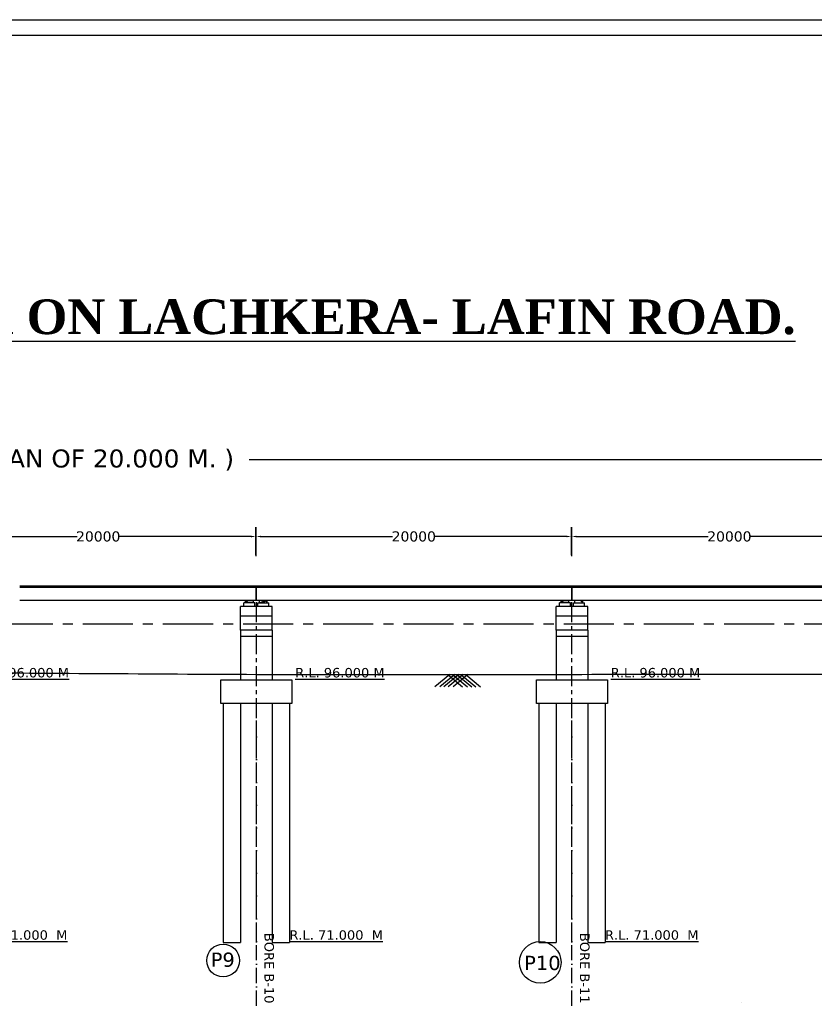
# Model space of a CAD drawing. Header units: millimetres. Extents: x -7746077780 to -3844657605, y -13315294818 to -6656873469.
# Tile 47 of 130: x -3872043861 to -3872018682, y -6657882004 to -6657850798. Entities that reach past the tile are written whole.
import ezdxf

# ---------------------------------------------------------------- set-up
doc = ezdxf.new("R2010")
doc.units = ezdxf.units.MM
doc.header["$MEASUREMENT"] = 0
doc.header["$PDMODE"] = 2
doc.linetypes.add('ACAD_ISO10W100', pattern=[18, 12, -3, 0, -3])
doc.linetypes.add('CENTER', pattern=[50.800000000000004, 31.75, -6.35, 6.35, -6.35])
for name, color, linetype in [('GROUND_LVL', 114, 'Continuous'), ('H.F.L.', 7, 'Continuous'), ('SECTION', 7, 'Continuous'), ('TEX', 6, 'Continuous'), ('TEXT', 7, 'Continuous')]:
    doc.layers.add(name, color=color, linetype=linetype)
doc.styles.get("Standard").update_dxf_attribs({"font": 'verdana.ttf', "height": 250})
doc.dimstyles.new('Copy of ISO-25--------4', dxfattribs={"dimtxt": 200, "dimasz": 150, "dimexe": 300, "dimexo": 300, "dimgap": 0.02, "dimtad": 0, "dimtih": 1, "dimtoh": 1, "dimdec": 0, "dimlfac": 4, "dimdsep": 46, "dimtxsty": 'Standard', "dimcen": 150, "dimclrd": 1, "dimclre": 1, "dimclrt": 1, "dimadec": 0, "dimazin": 0, "dimtfac": 1, "dimtdec": 0, "dimtmove": 2, "dimatfit": 3, "dimfxl": 0, "dimarcsym": 0})
pattern_1 = [(45, (-691753.3322410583, -638373.7280435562), (-8.838834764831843, 8.838834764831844), [])]
pattern_2 = [(45.00000000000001, (-1935504086.260648, -3329047753.797543), (-8.838834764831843, 8.838834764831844), [])]

# ---------------------------------------------------------------- blocks, each defined once
blk = doc.blocks.new('*D624')
at = {"layer": 'Defpoints', "color": 0, "ltscale": 20, "transparency": 16777216}
for p in [(-3872036379.489105, -6657867177.984941), (-3872046368.083372, -6657868099.066577), (-3872036379.489105, -6657868067.984941)]:
    blk.add_point(p, dxfattribs=at)
at = {"layer": 'TEX', "color": 1, "lineweight": -2, "ltscale": 20, "transparency": 16777216}
for p, q in [((-3872046368.083372, -6657867799.066577), (-3872046368.083372, -6657866877.984941)), ((-3872036379.489105, -6657867767.984941), (-3872036379.489105, -6657866877.984941)), ((-3872046218.083372, -6657867177.984941), (-3872042044.502998, -6657867177.984941)), ((-3872036529.489105, -6657867177.984941), (-3872040703.069479, -6657867177.984941))]:
    blk.add_line(p, q, dxfattribs=at)
at = {"layer": 'TEX', "color": 1, "ltscale": 20, "transparency": 16777216}
for points in [[(-3872046218.083372, -6657867152.984941), (-3872046218.083372, -6657867202.984941), (-3872046368.083372, -6657867177.984941)], [(-3872036529.489105, -6657867152.984941), (-3872036529.489105, -6657867202.984941), (-3872036379.489105, -6657867177.984941)]]:
    blk.add_solid(points, dxfattribs=at)
at = {"layer": 'TEX', "color": 1, "ltscale": 20, "transparency": 16777216, "insert": (-3872041373.786239, -6657867177.984941), "char_height": 250, "width": 3757.989820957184, "attachment_point": 5}
blk.add_mtext('{\\H1.2857x;20000}', dxfattribs=at)
blk = doc.blocks.new('*D625')
at = {"layer": 'Defpoints', "color": 0, "ltscale": 20, "transparency": 16777216}
for p in [(-3872026379.489105, -6657867177.98494), (-3872036368.083372, -6657868099.066576), (-3872026379.489105, -6657868067.98494)]:
    blk.add_point(p, dxfattribs=at)
at = {"layer": 'TEX', "color": 1, "lineweight": -2, "ltscale": 20, "transparency": 16777216}
for p, q in [((-3872036368.083372, -6657867799.066576), (-3872036368.083372, -6657866877.98494)), ((-3872026379.489105, -6657867767.98494), (-3872026379.489105, -6657866877.98494)), ((-3872036218.083372, -6657867177.98494), (-3872032044.502998, -6657867177.98494)), ((-3872026529.489105, -6657867177.98494), (-3872030703.069479, -6657867177.98494))]:
    blk.add_line(p, q, dxfattribs=at)
at = {"layer": 'TEX', "color": 1, "ltscale": 20, "transparency": 16777216}
for points in [[(-3872036218.083372, -6657867152.98494), (-3872036218.083372, -6657867202.98494), (-3872036368.083372, -6657867177.98494)], [(-3872026529.489105, -6657867152.98494), (-3872026529.489105, -6657867202.98494), (-3872026379.489105, -6657867177.98494)]]:
    blk.add_solid(points, dxfattribs=at)
at = {"layer": 'TEX', "color": 1, "ltscale": 20, "transparency": 16777216, "insert": (-3872031373.786239, -6657867177.98494), "char_height": 250, "width": 3757.989820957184, "attachment_point": 5}
blk.add_mtext('{\\H1.2857x;20000}', dxfattribs=at)
blk = doc.blocks.new('*D626')
at = {"layer": 'Defpoints', "color": 0, "ltscale": 20, "transparency": 16777216}
for p in [(-3872016379.489106, -6657867177.984943), (-3872026368.083372, -6657868099.06658), (-3872016379.489106, -6657868067.984943)]:
    blk.add_point(p, dxfattribs=at)
at = {"layer": 'TEX', "color": 1, "lineweight": -2, "ltscale": 20, "transparency": 16777216}
for p, q in [((-3872026368.083372, -6657867799.06658), (-3872026368.083372, -6657866877.984943)), ((-3872016379.489106, -6657867767.984943), (-3872016379.489106, -6657866877.984943)), ((-3872026218.083372, -6657867177.984943), (-3872022044.502998, -6657867177.984943)), ((-3872016529.489106, -6657867177.984943), (-3872020703.069479, -6657867177.984943))]:
    blk.add_line(p, q, dxfattribs=at)
at = {"layer": 'TEX', "color": 1, "ltscale": 20, "transparency": 16777216}
for points in [[(-3872026218.083372, -6657867152.984943), (-3872026218.083372, -6657867202.984943), (-3872026368.083372, -6657867177.984943)], [(-3872016529.489106, -6657867152.984943), (-3872016529.489106, -6657867202.984943), (-3872016379.489106, -6657867177.984943)]]:
    blk.add_solid(points, dxfattribs=at)
at = {"layer": 'TEX', "color": 1, "ltscale": 20, "transparency": 16777216, "insert": (-3872021373.786239, -6657867177.984943), "char_height": 250, "width": 3757.989820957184, "attachment_point": 5}
blk.add_mtext('{\\H1.2857x;20000}', dxfattribs=at)
blk = doc.blocks.new('*D630')
at = {"layer": 'Defpoints', "color": 0, "ltscale": 20, "transparency": 16777216}
for p in [(-3871986367.617583, -6657864737.818651), (-3872126350.004935, -6657868789.066581), (-3871986366.533581, -6657868751.258024)]:
    blk.add_point(p, dxfattribs=at)
at = {"layer": 'TEX', "color": 1, "lineweight": -2, "ltscale": 20, "transparency": 16777216}
for p, q in [((-3872126350.085963, -6657868489.066592), (-3872126351.169965, -6657864475.627217)), ((-3871986366.614609, -6657868451.258036), (-3871986367.698611, -6657864437.818662)), ((-3872126201.088942, -6657864775.586693), (-3872076129.18158, -6657864762.062621)), ((-3871986517.617577, -6657864737.859165), (-3872036589.524941, -6657864751.383237))]:
    blk.add_line(p, q, dxfattribs=at)
at = {"layer": 'TEX', "color": 1, "ltscale": 20, "transparency": 16777216}
for points in [[(-3872126201.095694, -6657864750.586694), (-3872126201.08219, -6657864800.586692), (-3872126351.088937, -6657864775.627207)], [(-3871986517.624329, -6657864712.859166), (-3871986517.610825, -6657864762.859164), (-3871986367.617583, -6657864737.818651)]]:
    blk.add_solid(points, dxfattribs=at)
at = {"layer": 'TEX', "color": 1, "ltscale": 20, "transparency": 16777216, "insert": (-3872056359.35326, -6657864756.722929), "char_height": 250, "width": 54045.81381654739, "attachment_point": 5}
blk.add_mtext('{\\H2.2857x;TOTAL LENGTH OF BRIDGE BETWEEN FACE OF DIRT WALL = 280.000 M. ( 14 SPAN OF 20.000 M. )}', dxfattribs=at)

msp = doc.modelspace()

# ---------------------------------------------------------------- hatches: boundary and pattern name
at = {"linetype": 'Continuous', "ltscale": 0.05}
h = msp.add_hatch(dxfattribs=at)
h.set_pattern_fill('ANSI31', color=252, scale=100, style=0)
h.set_pattern_definition(pattern_1)
h.paths.add_polyline_path([(-3872036456.42355, -6657869201.51366), (-3872036456.42355, -6657869276.51366), (-3872036631.42355, -6657869276.513659), (-3872036631.42355, -6657869201.513659)])
h.paths.add_polyline_path([(-3872036631.42355, -6657869276.51366), (-3872036706.42355, -6657869276.51366), (-3872036706.42355, -6657869201.513659), (-3872036631.42355, -6657869201.513659)])
h = msp.add_hatch(dxfattribs=at)
h.set_pattern_fill('ANSI31', color=252, scale=100, style=0)
h.set_pattern_definition(pattern_1)
h.paths.add_polyline_path([(-3872036456.42355, -6657869201.51366), (-3872036456.42355, -6657869276.51366), (-3872036631.42355, -6657869276.513659), (-3872036631.42355, -6657869201.513659)])
h.paths.add_polyline_path([(-3872036631.42355, -6657869276.51366), (-3872036706.42355, -6657869276.51366), (-3872036706.42355, -6657869201.513659), (-3872036631.42355, -6657869201.513659)])
h = msp.add_hatch(dxfattribs=at)
h.set_pattern_fill('ANSI31', color=252, scale=100, style=0)
h.set_pattern_definition(pattern_2)
h.paths.add_polyline_path([(-3872036266.397799, -6657869201.51366), (-3872036266.397799, -6657869276.51366), (-3872036091.397799, -6657869276.513659), (-3872036091.397799, -6657869201.513659)])
h.paths.add_polyline_path([(-3872036091.397799, -6657869276.51366), (-3872036016.397799, -6657869276.51366), (-3872036016.397799, -6657869201.513659), (-3872036091.397799, -6657869201.513659)])
h = msp.add_hatch(dxfattribs=at)
h.set_pattern_fill('ANSI31', color=252, scale=100, style=0)
h.set_pattern_definition(pattern_2)
h.paths.add_polyline_path([(-3872036266.397799, -6657869201.51366), (-3872036266.397799, -6657869276.51366), (-3872036091.397799, -6657869276.513659), (-3872036091.397799, -6657869201.513659)])
h.paths.add_polyline_path([(-3872036091.397799, -6657869276.51366), (-3872036016.397799, -6657869276.51366), (-3872036016.397799, -6657869201.513659), (-3872036091.397799, -6657869201.513659)])
h = msp.add_hatch(dxfattribs=at)
h.set_pattern_fill('ANSI31', color=252, scale=100, style=0)
h.set_pattern_definition([(45, (-681753.3322410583, -638373.7280550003), (-8.838834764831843, 8.838834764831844), [])])
h.paths.add_polyline_path([(-3872026456.42355, -6657869201.513672), (-3872026456.42355, -6657869276.513672), (-3872026631.42355, -6657869276.51367), (-3872026631.42355, -6657869201.51367)])
h.paths.add_polyline_path([(-3872026631.42355, -6657869276.513672), (-3872026706.42355, -6657869276.513672), (-3872026706.42355, -6657869201.51367), (-3872026631.42355, -6657869201.51367)])
h = msp.add_hatch(dxfattribs=at)
h.set_pattern_fill('ANSI31', color=252, scale=100, style=0)
h.set_pattern_definition([(45.00000000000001, (-1935494086.260648, -3329047753.797554), (-8.838834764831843, 8.838834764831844), [])])
h.paths.add_polyline_path([(-3872026266.397799, -6657869201.513672), (-3872026266.397799, -6657869276.513672), (-3872026091.397799, -6657869276.51367), (-3872026091.397799, -6657869201.51367)])
h.paths.add_polyline_path([(-3872026091.397799, -6657869276.513672), (-3872026016.397799, -6657869276.513672), (-3872026016.397799, -6657869201.51367), (-3872026091.397799, -6657869201.51367)])

# ---------------------------------------------------------------- linework, layer by layer
at = {"color": 252, "linetype": 'Continuous', "ltscale": 0.05}
for p, q in [((-3872036366.410647, -6657868751.491424), (-3872043856.410647, -6657868751.491424)), ((-3872036366.410648, -6657868789.066585), (-3872043856.410647, -6657868789.066583)), ((-3872036366.410675, -6657869201.303206), (-3872036366.410675, -6657868751.491381)), ((-3872036366.410675, -6657869201.303206), (-3872036366.410675, -6657868751.491381)), ((-3872036366.410667, -6657869201.303218), (-3872036366.410666, -6657868751.491381)), ((-3872036366.410667, -6657869201.303218), (-3872036366.410666, -6657868751.491381)), ((-3872036366.410646, -6657869201.513692), (-3872036366.410646, -6657868751.491424)), ((-3872033866.410648, -6657868751.491392), (-3872036356.410684, -6657868751.491391)), ((-3872033866.410648, -6657868751.491392), (-3872036356.410684, -6657868751.491391)), ((-3872033866.410647, -6657868751.491394), (-3872036356.410684, -6657868751.491394)), ((-3872033866.410647, -6657868751.491394), (-3872036356.410684, -6657868751.491394)), ((-3872036356.410683, -6657869201.513669), (-3872036356.410684, -6657868751.491395)), ((-3872036356.410683, -6657869201.513669), (-3872036356.410684, -6657868751.491395)), ((-3872033866.410649, -6657868789.066553), (-3872036356.410684, -6657868789.066554)), ((-3872033866.410649, -6657868789.066553), (-3872036356.410684, -6657868789.066554)), ((-3872033866.410648, -6657868789.066555), (-3872036356.410684, -6657868789.066555)), ((-3872033866.410648, -6657868789.066555), (-3872036356.410684, -6657868789.066555)), ((-3872036356.410675, -6657869201.513661), (-3872036356.410675, -6657868751.491395)), ((-3872036356.410675, -6657869201.513661), (-3872036356.410675, -6657868751.491395)), ((-3872026366.410647, -6657868751.491392), (-3872033856.410647, -6657868751.491392)), ((-3872026366.410647, -6657868751.491392), (-3872033856.410647, -6657868751.491392)), ((-3872026366.410648, -6657868789.066553), (-3872033856.410647, -6657868789.066551)), ((-3872026366.410648, -6657868789.066553), (-3872033856.410647, -6657868789.066551)), ((-3872026366.410675, -6657869201.303218), (-3872026366.410675, -6657868751.491392)), ((-3872026366.410667, -6657869201.303229), (-3872026366.410666, -6657868751.491392)), ((-3872026366.410646, -6657869201.51366), (-3872026366.410646, -6657868751.491392)), ((-3872026366.410646, -6657869201.51366), (-3872026366.410646, -6657868751.491392)), ((-3872023866.410648, -6657868751.491404), (-3872026356.410684, -6657868751.491403)), ((-3872023866.410647, -6657868751.491405), (-3872026356.410684, -6657868751.491405)), ((-3872026356.410683, -6657869201.51368), (-3872026356.410684, -6657868751.491406)), ((-3872023866.410649, -6657868789.066565), (-3872026356.410684, -6657868789.066566)), ((-3872023866.410648, -6657868789.066566), (-3872026356.410684, -6657868789.066566)), ((-3872026356.410675, -6657869201.513673), (-3872026356.410675, -6657868751.491406)), ((-3872016366.410647, -6657868751.491404), (-3872023856.410647, -6657868751.491404)), ((-3872016366.410648, -6657868789.066565), (-3872023856.410647, -6657868789.066563)), ((-3872036366.410647, -6657869201.513692), (-3872043856.410647, -6657869201.513694)), ((-3872036861.410676, -6657870151.353549), (-3872036861.410676, -6657869401.35355)), ((-3872035861.410674, -6657869401.35355), (-3872036861.410676, -6657869401.35355)), ((-3872036861.410676, -6657870151.353549), (-3872036861.410676, -6657869401.35355)), ((-3872035861.410674, -6657869401.35355), (-3872036861.410676, -6657869401.35355)), ((-3872036036.410675, -6657869401.35355), (-3872036811.410675, -6657869401.35355)), ((-3872036036.410675, -6657869401.35355), (-3872036811.410675, -6657869401.35355)), ((-3872036406.410675, -6657869276.513659), (-3872036756.436424, -6657869276.513659)), ((-3872036756.436424, -6657869401.35355), (-3872036756.436424, -6657869276.513659)), ((-3872036406.410675, -6657869276.513659), (-3872036756.436424, -6657869276.513659)), ((-3872036756.436424, -6657869401.35355), (-3872036756.436424, -6657869276.513659)), ((-3872036706.42355, -6657869276.513659), (-3872036706.42355, -6657869201.513659)), ((-3872036706.42355, -6657869201.513659), (-3872036456.423549, -6657869201.513659)), ((-3872036706.42355, -6657869276.513659), (-3872036706.42355, -6657869201.513659)), ((-3872036706.42355, -6657869201.513659), (-3872036456.423549, -6657869201.513659)), ((-3872036456.42355, -6657869276.51366), (-3872036456.42355, -6657869201.51366)), ((-3872036456.42355, -6657869276.51366), (-3872036456.42355, -6657869201.51366)), ((-3872036406.410675, -6657869401.35355), (-3872036406.410675, -6657869276.513659)), ((-3872036406.410675, -6657869401.35355), (-3872036406.410675, -6657869276.513659)), ((-3872033866.410648, -6657869201.51366), (-3872036356.410684, -6657869201.51366)), ((-3872033866.410648, -6657869201.51366), (-3872036356.410684, -6657869201.51366)), ((-3872033866.410647, -6657869201.513662), (-3872036356.410684, -6657869201.513662)), ((-3872033866.410647, -6657869201.513662), (-3872036356.410684, -6657869201.513662)), ((-3872036316.410673, -6657869276.513659), (-3872035966.384924, -6657869276.513659)), ((-3872036316.410673, -6657869401.35355), (-3872036316.410673, -6657869276.513659)), ((-3872036316.410673, -6657869276.513659), (-3872035966.384924, -6657869276.513659)), ((-3872036316.410673, -6657869401.35355), (-3872036316.410673, -6657869276.513659)), ((-3872036266.397799, -6657869276.51366), (-3872036266.397799, -6657869201.51366)), ((-3872036266.397799, -6657869276.51366), (-3872036266.397799, -6657869201.51366)), ((-3872036016.397799, -6657869276.513659), (-3872036016.397799, -6657869201.513659)), ((-3872036016.397799, -6657869276.513659), (-3872036016.397799, -6657869201.513659)), ((-3872035966.384924, -6657869401.35355), (-3872035966.384924, -6657869276.513659)), ((-3872035966.384924, -6657869401.35355), (-3872035966.384924, -6657869276.513659)), ((-3872035861.410674, -6657870151.35355), (-3872035861.410674, -6657869401.35355)), ((-3872035861.410674, -6657870151.35355), (-3872035861.410674, -6657869401.35355)), ((-3872026366.410647, -6657869201.51366), (-3872033856.410647, -6657869201.513662)), ((-3872026366.410647, -6657869201.51366), (-3872033856.410647, -6657869201.513662)), ((-3872026861.410676, -6657870151.35356), (-3872026861.410676, -6657869401.353561)), ((-3872025861.410674, -6657869401.353561), (-3872026861.410676, -6657869401.353561)), ((-3872026036.410675, -6657869401.353561), (-3872026811.410675, -6657869401.353561)), ((-3872026406.410675, -6657869276.51367), (-3872026756.436424, -6657869276.51367)), ((-3872026756.436424, -6657869401.353561), (-3872026756.436424, -6657869276.51367)), ((-3872026706.42355, -6657869276.51367), (-3872026706.42355, -6657869201.51367)), ((-3872026706.42355, -6657869201.51367), (-3872026456.423549, -6657869201.51367)), ((-3872026456.42355, -6657869276.513672), (-3872026456.42355, -6657869201.513672)), ((-3872026406.410675, -6657869401.353561), (-3872026406.410675, -6657869276.51367)), ((-3872023866.410648, -6657869201.513672), (-3872026356.410684, -6657869201.513672)), ((-3872023866.410647, -6657869201.513674), (-3872026356.410684, -6657869201.513674)), ((-3872026316.410673, -6657869276.51367), (-3872025966.384924, -6657869276.51367)), ((-3872026316.410673, -6657869401.353561), (-3872026316.410673, -6657869276.51367)), ((-3872026266.397799, -6657869276.513672), (-3872026266.397799, -6657869201.513672)), ((-3872026016.397799, -6657869276.51367), (-3872026016.397799, -6657869201.51367)), ((-3872025966.384924, -6657869401.353561), (-3872025966.384924, -6657869276.51367)), ((-3872025861.410674, -6657870151.353561), (-3872025861.410674, -6657869401.353561)), ((-3872016366.410647, -6657869201.513672), (-3872023856.410647, -6657869201.513674)), ((-3872035861.410673, -6657869701.353551), (-3872036861.410676, -6657869701.353551)), ((-3872035861.410673, -6657869701.353551), (-3872036861.410676, -6657869701.353551)), ((-3872025861.410673, -6657869701.353562), (-3872026861.410676, -6657869701.353562)), ((-3872035861.410674, -6657870151.353551), (-3872036861.410676, -6657870151.35355)), ((-3872036861.410676, -6657870151.35355), (-3872036861.410676, -6657871717.399905)), ((-3872035861.410674, -6657870151.353551), (-3872036861.410676, -6657870151.35355)), ((-3872036861.410676, -6657870151.35355), (-3872036861.410676, -6657871717.399905)), ((-3872035861.410674, -6657870351.35355), (-3872036861.410675, -6657870351.353554)), ((-3872035861.410674, -6657870351.35355), (-3872036861.410675, -6657870351.353554)), ((-3872035861.410674, -6657870151.353551), (-3872035861.410674, -6657871717.399905)), ((-3872035861.410674, -6657870151.353551), (-3872035861.410674, -6657871717.399905)), ((-3872025861.410674, -6657870151.353562), (-3872026861.410676, -6657870151.353561)), ((-3872026861.410676, -6657870151.353561), (-3872026861.410676, -6657871717.399917)), ((-3872025861.410674, -6657870351.353561), (-3872026861.410675, -6657870351.353565)), ((-3872025861.410674, -6657870151.353562), (-3872025861.410674, -6657871717.399917)), ((-3872037411.410676, -6657872467.399917), (-3872037411.410666, -6657880050.733249)), ((-3872037411.410676, -6657872467.399917), (-3872037411.410666, -6657880050.733249)), ((-3872036861.410673, -6657872467.399917), (-3872036861.410672, -6657880050.733249)), ((-3872036861.410673, -6657872467.399917), (-3872036861.410672, -6657880050.733249)), ((-3872035861.410677, -6657872467.399917), (-3872035861.410675, -6657880050.733249)), ((-3872035861.410677, -6657872467.399917), (-3872035861.410675, -6657880050.733249)), ((-3872035311.410677, -6657872467.399917), (-3872035311.410674, -6657880050.733249)), ((-3872035311.410677, -6657872467.399917), (-3872035311.410674, -6657880050.733249)), ((-3872027411.410675, -6657872467.399917), (-3872027411.410666, -6657880050.733249)), ((-3872026861.410672, -6657872467.399917), (-3872026861.410672, -6657880050.733249)), ((-3872025861.410677, -6657872467.399917), (-3872025861.410675, -6657880050.733249)), ((-3872025311.410677, -6657872467.399917), (-3872025311.410674, -6657880050.733249))]:
    msp.add_line(p, q, dxfattribs=at)
at = {"color": 251, "linetype": 'Continuous', "ltscale": 0.05}
for p, q in [((-3872037411.410666, -6657880050.733249), (-3872036861.410668, -6657880050.73325)), ((-3872035861.410672, -6657880050.733249), (-3872035311.410672, -6657880050.73325)), ((-3872027411.410667, -6657880050.733287), (-3872026861.410669, -6657880050.733288)), ((-3872025861.410672, -6657880050.733287), (-3872025311.410672, -6657880050.733288))]:
    msp.add_line(p, q, dxfattribs=at)
for points in [[(-3872037486.410677, -6657871717.399905), (-3872035236.410678, -6657871717.399905), (-3872035236.410678, -6657872467.399904), (-3872037486.410677, -6657872467.399904)], [(-3872037486.410677, -6657871717.399905), (-3872035236.410678, -6657871717.399905), (-3872035236.410678, -6657872467.399904), (-3872037486.410677, -6657872467.399904)], [(-3872027486.410677, -6657871717.399917), (-3872025236.410678, -6657871717.399917), (-3872025236.410678, -6657872467.399916), (-3872027486.410677, -6657872467.399916)]]:
    msp.add_lwpolyline(points, close=True, dxfattribs=at)
at = {"layer": 'GROUND_LVL'}
for p, q in [((-3872030231.389867, -6657871552.789019), (-3872030702.017434, -6657871940.80336)), ((-3872030074.119861, -6657871552.789021), (-3872030544.747426, -6657871940.80336)), ((-3872029950.42435, -6657871552.789019), (-3872030421.051918, -6657871940.80336)), ((-3872030297.434434, -6657871552.789019), (-3872029826.806865, -6657871940.80336)), ((-3872029811.266901, -6657871552.789017), (-3872030281.89447, -6657871940.80336)), ((-3872030146.12832, -6657871552.789017), (-3872029675.50075, -6657871940.80336)), ((-3872029659.960786, -6657871552.789019), (-3872030130.588353, -6657871940.80336)), ((-3872030006.97087, -6657871552.789019), (-3872029536.343304, -6657871940.80336)), ((-3872029883.27536, -6657871552.789021), (-3872029412.647793, -6657871940.80336)), ((-3872029726.005353, -6657871552.789019), (-3872029255.377787, -6657871940.80336))]:
    msp.add_line(p, q, dxfattribs=at)
at = {"layer": 'H.F.L.', "color": 1, "linetype": 'CENTER', "ltscale": 50}
msp.add_line((-3872133303.332241, -6657869941.14659), (-3871981173.332241, -6657869941.14659), dxfattribs=at)
at = {"layer": 'SECTION', "color": 6, "ltscale": 20}
msp.add_circle((-3872037414.021481, -6657880617.984871), 519.3107600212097, dxfattribs=at)
at = {"layer": 'TEX', "color": 4, "linetype": 'CENTER', "ltscale": 20}
for p, q in [((-3872036361.410655, -6657880050.733249), (-3872036361.410668, -6657868751.258029)), ((-3872036361.410655, -6657880050.733249), (-3872036361.410668, -6657868751.258029)), ((-3872036361.410667, -6657880050.73325), (-3872036361.410667, -6657868751.258029)), ((-3872036361.410667, -6657880050.73325), (-3872036361.410667, -6657868751.258029)), ((-3872026361.410655, -6657880050.733249), (-3872026361.410668, -6657868751.25804)), ((-3872026361.410667, -6657880050.73325), (-3872026361.410667, -6657868751.25804))]:
    msp.add_line(p, q, dxfattribs=at)
at = {"layer": 'TEX', "color": 5, "linetype": 'ACAD_ISO10W100', "ltscale": 40}
for p, q in [((-3872036361.410659, -6657882050.733293), (-3872036361.410658, -6657873010.733293)), ((-3872026361.410659, -6657882050.733293), (-3872026361.410658, -6657873010.733293))]:
    msp.add_line(p, q, dxfattribs=at)
at = {"layer": 'TEX', "color": 0, "ltscale": 20}
msp.add_line((-3872020999.892723, -6657881932.501012), (-3872020999.892723, -6657881932.501012), dxfattribs=at)
at = {"layer": 'TEX', "color": 7, "ltscale": 20}
for points in [[(-3871957393.332241, -6657933697.984943), (-3872149343.332241, -6657933697.984943), (-3872149343.332241, -6657850797.984943), (-3871957393.332241, -6657850797.984943)], [(-3871957603.332241, -6657933517.984943), (-3872148953.332241, -6657933517.984943), (-3872148953.332241, -6657851287.984943), (-3871957603.332241, -6657851287.984943)]]:
    msp.add_lwpolyline(points, close=True, dxfattribs=at)
at = {"layer": 'TEX', "color": 6, "ltscale": 20}
msp.add_circle((-3872027366.133404, -6657880676.074297), 660, dxfattribs=at)
at = {"layer": 'TEX', "color": 3, "ltscale": 20}
msp.add_spline([(-3872136693.332241, -6657870187.984943), (-3872126361.410659, -6657870540.733207), (-3872116361.410659, -6657871207.399885), (-3872096361.410659, -6657871347.399917), (-3872086361.410665, -6657871347.399906), (-3872066361.410659, -6657871490.73323), (-3872056361.410659, -6657871490.73325), (-3872046361.410659, -6657871490.73325), (-3872036361.410659, -6657871547.399885), (-3872026361.410659, -6657871547.399885), (-3872016361.410667, -6657871547.399885), (-3872006361.410665, -6657871547.399874), (-3871996499.892723, -6657871200.73325), (-3871986361.410659, -6657870690.733248), (-3871979373.332241, -6657869777.984943)], degree=3, dxfattribs=at)

# ---------------------------------------------------------------- texts
at = {"layer": 'SECTION', "color": 6, "ltscale": 20, "char_height": 450, "width": 1535.994933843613, "attachment_point": 1}
for s, insert in [('P9', (-3872037809.913522, -6657880365.033781)), ('P10', (-3872027877.991936, -6657880467.782077))]:
    msp.add_mtext(s, dxfattribs=dict(at, insert=insert))
at = {"layer": 'TEX', "insert": (-3872098756.988697, -6657859662.496914), "char_height": 1100, "width": 146125.5115191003, "attachment_point": 1}
msp.add_mtext('{\\fTimes New Roman|b1|i0|c0|p18;\\LCONSTRUCTION OF HIGH LEVEL BRIDGE ACROSS BAGNAI NALLA ON LACHKERA- LAFIN ROAD.}', dxfattribs=at)
at = {"layer": 'TEX', "color": 5, "linetype": 'ACAD_ISO10W100', "ltscale": 40, "char_height": 300, "width": 2800.98933172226, "attachment_point": 3, "rotation": 269.9999999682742}
for s, insert in [('{\\C0;BORE B-10}', (-3872035804.654664, -6657881978.248791)), ('{\\C0;BORE B-11}', (-3872025804.654664, -6657881978.248791))]:
    msp.add_mtext(s, dxfattribs=dict(at, insert=insert))
at = {"layer": 'TEXT', "color": 6, "char_height": 300, "width": 10799.796427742, "attachment_point": 2}
for s, insert in [('{\\LR.L. 96.000 M}', (-3872043714.213744, -6657871344.086813)), ('{\\LR.L. 96.000 M}', (-3872033714.213744, -6657871344.086813)), ('{\\LR.L. 96.000 M}', (-3872023714.213744, -6657871344.086793)), ('{\\LR.L. 71.000  M}', (-3872043833.332266, -6657879657.985004)), ('{\\LR.L. 71.000  M}', (-3872033833.332266, -6657879657.984942)), ('{\\LR.L. 71.000  M}', (-3872023833.332266, -6657879657.984981))]:
    msp.add_mtext(s, dxfattribs=dict(at, insert=insert))

# ---------------------------------------------------------------- dimensions: what is measured, and where the dimension line sits
at = {"layer": 'TEX', "color": 3, "ltscale": 20}
dim = msp.add_aligned_dim(p1=(-3872126350.004934, -6657868789.06658), p2=(-3871986366.53358, -6657868751.258024), distance=4013.43951940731, text='{\\H2.2857x;TOTAL LENGTH OF BRIDGE BETWEEN FACE OF DIRT WALL = 280.000 M. ( 14 SPAN OF 20.000 M. )}', dimstyle='Copy of ISO-25--------4', override={"dimtxt": 350, "dimfxl": 0.05, "dimarcsym": 2}, dxfattribs=at)
dim.commit()
dim.dimension.update_dxf_attribs({"geometry": '*D630', "text_midpoint": (-3872056359.35326, -6657864756.722929)})
for base, p1, p2, picture, middle in [((-3872036379.489105, -6657867177.984941), (-3872046368.083372, -6657868099.066577), (-3872036379.489105, -6657868067.984941), '*D624', (-3872041373.786239, -6657867177.984941)), ((-3872026379.489105, -6657867177.98494), (-3872036368.083372, -6657868099.066576), (-3872026379.489105, -6657868067.98494), '*D625', (-3872031373.786239, -6657867177.98494)), ((-3872016379.489106, -6657867177.984943), (-3872026368.083372, -6657868099.06658), (-3872016379.489106, -6657868067.984943), '*D626', (-3872021373.786239, -6657867177.984943))]:
    dim = msp.add_linear_dim(base=base, p1=p1, p2=p2, text='{\\H1.2857x;20000}', dimstyle='Copy of ISO-25--------4', override={"dimtxt": 350, "dimfxl": 0.05, "dimarcsym": 2}, dxfattribs=at)
    dim.commit()
    dim.dimension.update_dxf_attribs({"geometry": picture, "text_midpoint": middle})

doc.saveas('drawing.dxf')
